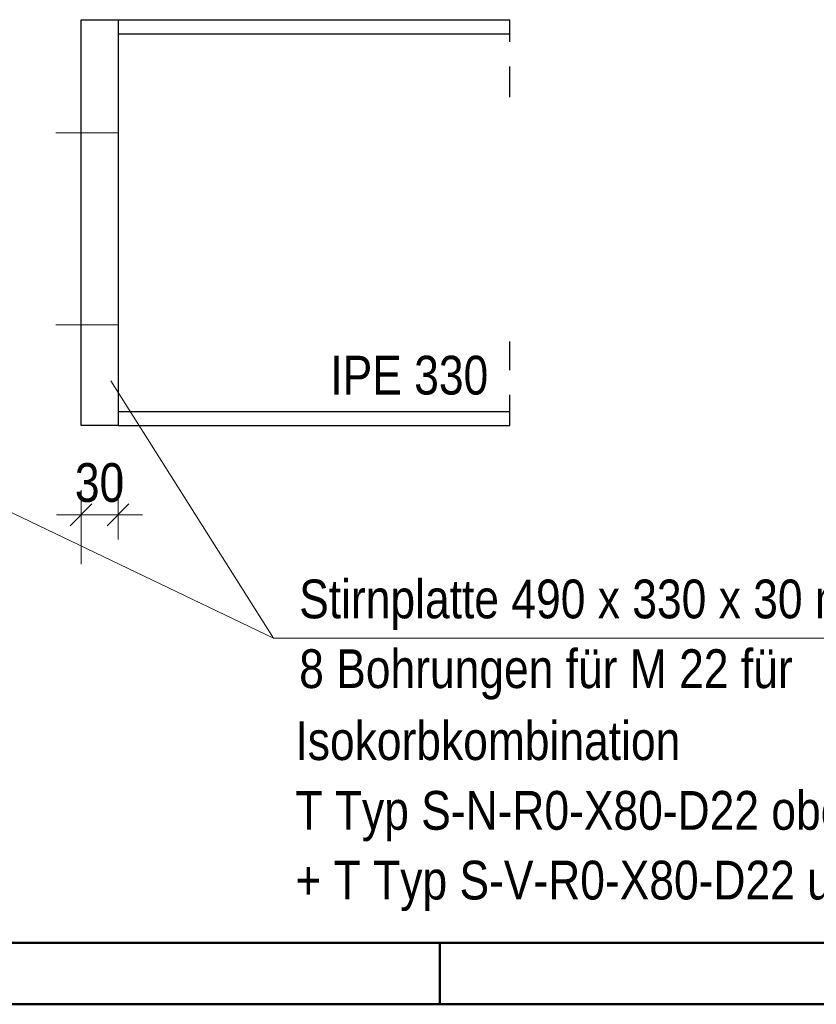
# Model space of a CAD drawing. Header units: millimetres. Extents: x 0 to 96, y -6 to 70.6.
# Tile 69 of 138: x 38.3 to 41.5, y 0 to 4. Entities that reach past the tile are written whole.
import ezdxf

# ---------------------------------------------------------------- set-up
doc = ezdxf.new("R2010")
doc.units = ezdxf.units.MM
doc.linetypes.add('DASHDOT', pattern=[1, 0.5, -0.25, 0, -0.25])
doc.linetypes.add('HIDDEN', pattern=[0.375, 0.25, -0.125])
doc.styles.add('Arial Narrow', font='ARIALN.TTF')
doc.dimstyles.new('Arch_Strakon_dimstyle', dxfattribs={"dimtxt": 15.75, "dimasz": 1, "dimexe": 1.25, "dimexo": 0.0625, "dimgap": 1, "dimtad": 0, "dimdec": 3, "dimzin": 12, "dimdsep": 46, "dimtxsty": 'Arial Narrow', "dimblk": 'Arrowhead_Tick', "dimsah": 1, "dimcen": 0, "dimse1": 1, "dimse2": 1, "dimclrd": 6, "dimclrt": 2, "dimazin": 0, "dimtfac": 1, "dimtdec": 4, "dimtmove": 0, "dimatfit": 3, "dimldrblk": 'NONE', "dimfxl": 1, "dimtvp": 1, "dimtolj": 1, "dimtzin": 0, "dimlwd": 13, "dimarcsym": 2})

# ---------------------------------------------------------------- blocks, each defined once
blk = doc.blocks.new('Arrowhead_Tick')
at = {"color": 0, "linetype": 'Continuous', "lineweight": -2}
for p, q in [((0, 20), (0, -10)), ((-1, 0), (0, 0)), ((10, 0), (0, 0))]:
    blk.add_line(p, q, dxfattribs=at)
at = {"color": 2, "linetype": 'Continuous', "lineweight": 35}
blk.add_line((4.42, 4.42), (-4.42, -4.42), dxfattribs=at)
blk = doc.blocks.new('*D374')
at = {"color": 6, "linetype": 'Continuous', "lineweight": 13}
blk.add_line((38.5516, 1.99), (38.6816, 1.99), dxfattribs=at)
at = {"layer": 'Defpoints', "color": 0}
for p in [(38.5416, 2.3532), (38.6916, 2.3532), (38.6916, 1.99)]:
    blk.add_point(p, dxfattribs=at)
at = {"color": 6, "lineweight": 13, "xscale": 0.01, "yscale": 0.01, "zscale": 0.01}
blk.add_blockref('Arrowhead_Tick', (38.6916, 1.99), dxfattribs=at)
at = {"color": 6, "lineweight": 13, "xscale": 0.01, "yscale": 0.01, "zscale": 0.01, "rotation": 180}
blk.add_blockref('Arrowhead_Tick', (38.5416, 1.99), dxfattribs=at)
at = {"color": 2, "lineweight": 0, "insert": (38.6166, 2.1204), "char_height": 0.1575, "attachment_point": 5, "style": 'Arial Narrow'}
blk.add_mtext('\\A1;30', dxfattribs=at)
blk = doc.blocks.new('_None')

msp = doc.modelspace()

# ---------------------------------------------------------------- linework, layer by layer
at = {"color": 3, "linetype": 'Continuous', "lineweight": 25}
for p, q in [((38.5416333, 2.3531961), (38.5416333, 4.0031961)), ((38.5416333, 4.0031961), (38.6916333, 4.0031961)), ((38.6916333, 4.0031961), (38.6916333, 2.3531961)), ((38.6916333, 4.0031961), (40.2847786, 4.0031961)), ((38.6916333, 3.9456961), (40.2847786, 3.9456961)), ((38.6916333, 2.4106961), (40.2847786, 2.4106961)), ((38.6916333, 2.3531961), (38.5416333, 2.3531961)), ((38.6916333, 2.3531961), (40.2847786, 2.3531961))]:
    msp.add_line(p, q, dxfattribs=at)
at = {"color": 3, "linetype": 'HIDDEN', "lineweight": 25, "ltscale": 0.5}
for p, q in [((40.2847786, 3.6880756), (40.2847786, 4.0031961)), ((40.2847786, 2.3531961), (40.2847786, 2.6951052))]:
    msp.add_line(p, q, dxfattribs=at)
at = {"color": 6, "linetype": 'DASHDOT', "lineweight": 13, "ltscale": 0.5}
for p, q in [((38.4391935, 3.5432299), (38.8075208, 3.5432299)), ((38.4391935, 2.7632299), (38.8075208, 2.7632299))]:
    msp.add_line(p, q, dxfattribs=at)
at = {"color": 5, "linetype": 'Continuous', "lineweight": 18}
for p, q in [((39.3237159, 1.4892049), (38.6619958, 2.5348861)), ((39.3237159, 1.4892049), (37.4284187, 2.3960066)), ((42.0849677, 1.4892049), (39.3237159, 1.4892049))]:
    msp.add_line(p, q, dxfattribs=at)
at = {"color": 4, "linetype": 'Continuous', "lineweight": 50}
for p, q in [((1, 0.25), (87.25, 0.25)), ((0, 0), (87.5, 0))]:
    msp.add_line(p, q, dxfattribs=at)
at = {"color": 4, "linetype": 'Continuous', "lineweight": 50, "ltscale": 0.2}
msp.add_line((40, 0), (40, 0.25), dxfattribs=at)

# ---------------------------------------------------------------- texts
at = {"color": 2, "lineweight": 35, "style": 'Arial Narrow'}
for s, p in [('IPE 330', (39.5546631, 2.479242)), ('Stirnplatte 490 x 330 x 30 mm mit', (39.4280903, 1.5693422)), ('8 Bohrungen für M 22 für', (39.4280903, 1.2858422)), ('Isokorbkombination', (39.4127881, 0.9932348)), ('T Typ S-N-R0-X80-D22 oben', (39.4127881, 0.7097348)), ('+ T Typ S-V-R0-X80-D22 unten', (39.4127881, 0.4262348))]:
    msp.add_text(s, height=0.1575, dxfattribs=at).set_placement(p)

# ---------------------------------------------------------------- dimensions: what is measured, and where the dimension line sits
at = {"lineweight": 0}
dim = msp.add_linear_dim(base=(38.6916333, 1.9899979), p1=(38.5416333, 2.3531961), p2=(38.6916333, 2.3531961), text='30', dimstyle='Arch_Strakon_dimstyle', override={"dimscale": 0.01, "dimtxt": 15.75, "dimasz": 1, "dimgap": 5, "dimtad": 1, "dimjust": 0, "dimtih": 0, "dimtoh": 0, "dimdec": 3, "dimdsep": 46, "dimtxsty": 'Arial Narrow', "dimclrd": 6, "dimclrt": 2, "dimtix": 1, "dimtofl": 255, "dimtmove": 0, "dimatfit": 2, "dimfxl": 0, "dimfxlon": 0, "dimtvp": 31.746032, "dimlwd": 13}, dxfattribs=at)
dim.commit()
dim.dimension.update_dxf_attribs({"geometry": '*D374', "text_midpoint": (38.6166333, 1.9899979), "dimtype": 160})

doc.saveas('drawing.dxf')
